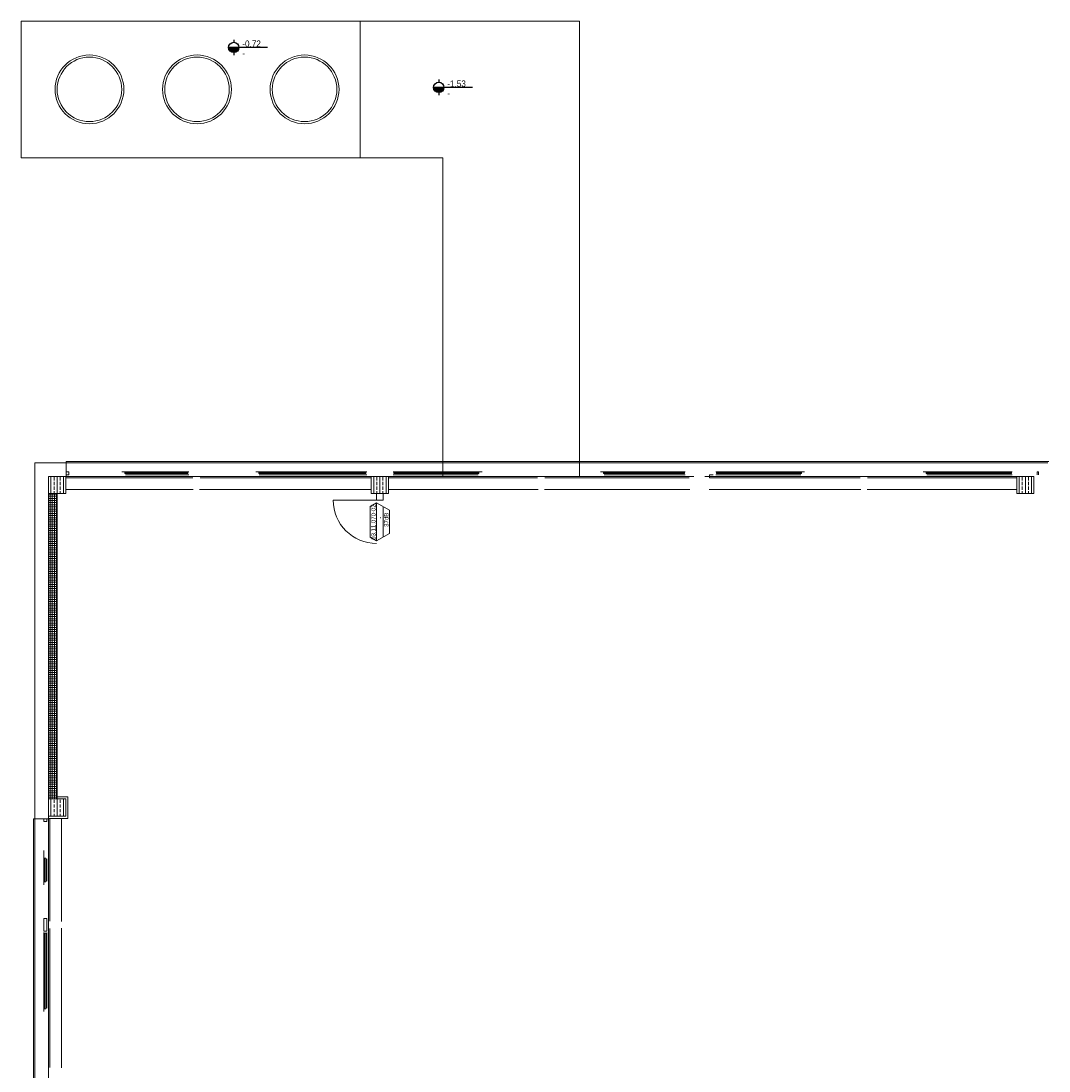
# Model space of a CAD drawing. Header units: metres. Extents: x -27 to 222, y 3 to 231.
# Tile 37 of 46: x 160 to 184, y 166 to 191. Entities that reach past the tile are written whole.
import ezdxf

# ---------------------------------------------------------------- set-up
doc = ezdxf.new("R2010")
doc.units = ezdxf.units.M
doc.layers.add('Grundriss', color=7, linetype='Continuous', lineweight=13)
doc.styles.add('Mini 1 50', font='arial.ttf', dxfattribs={"width": 0.8, "height": 0.1})
doc.styles.add('Style-Arial', font='arial.ttf')

# ---------------------------------------------------------------- blocks, each defined once
blk = doc.blocks.new('*U1859')
at = {"layer": 'Grundriss'}
blk.add_line((0.63005, 0.62996), (-0.62995, 0.62996), dxfattribs=at)
blk.add_arc((0.63005, 0.62996), 1.26, 180, 270, dxfattribs=at)

msp = doc.modelspace()

# ---------------------------------------------------------------- hatches: boundary and pattern name
at = {"layer": 'Grundriss', "lineweight": 13}
for points in [[(165.2341, 190.1751, 0.9999736), (165.4741, 190.1751)], [(169.9977, 189.2459, 0.9999736), (170.2377, 189.2459)]]:
    msp.add_hatch(color=256, dxfattribs=at).paths.add_polyline_path(points)
at = {"layer": 'Grundriss'}
h = msp.add_hatch(dxfattribs=at)
h.set_pattern_fill('ANSI33', color=256, style=0, pattern_type=2)
h.set_pattern_definition([(90, (161.25, 180), (0.144, -0.432), []), (90, (161.178, 180), (0.144, -0.432), [0.072, -0.36]), (90, (161.178, 180.108), (0.144, -0.432), [0.072, -0.36]), (90, (161.178, 180.216), (0.144, -0.432), [0.072, -0.36]), (90, (161.178, 180.324), (0.144, -0.432), [0.072, -0.36])])
h.paths.add_polyline_path([(161.05, 179.8), (161.45, 179.8), (161.45, 180.2), (161.05, 180.2)])
h = msp.add_hatch(dxfattribs=at)
h.set_pattern_fill('ANSI33', color=256, style=0, pattern_type=2)
h.set_pattern_definition([(90, (168.75, 180), (0.144, -0.432), []), (90, (168.678, 180), (0.144, -0.432), [0.072, -0.36]), (90, (168.678, 180.108), (0.144, -0.432), [0.072, -0.36]), (90, (168.678, 180.216), (0.144, -0.432), [0.072, -0.36]), (90, (168.678, 180.324), (0.144, -0.432), [0.072, -0.36])])
h.paths.add_polyline_path([(168.55, 179.8), (168.95, 179.8), (168.95, 180.2), (168.55, 180.2)])
h = msp.add_hatch(dxfattribs=at)
h.set_pattern_fill('ANSI33', color=256, style=0, pattern_type=2)
h.set_pattern_definition([(90, (183.75, 180), (0.144, -0.432), []), (90, (183.678, 180), (0.144, -0.432), [0.072, -0.36]), (90, (183.678, 180.108), (0.144, -0.432), [0.072, -0.36]), (90, (183.678, 180.216), (0.144, -0.432), [0.072, -0.36]), (90, (183.678, 180.324), (0.144, -0.432), [0.072, -0.36])])
h.paths.add_polyline_path([(183.55, 179.8), (183.95, 179.8), (183.95, 180.2), (183.55, 180.2)])
h = msp.add_hatch(dxfattribs=at)
h.set_pattern_fill('CROSSHATCH', color=256, style=0, pattern_type=2)
h.set_pattern_definition([(270, (160.535773, 171.640697), (0.05, -9e-18), []), (0, (160.535773, 171.640697), (1e-17, 0.05), [])])
h.paths.add_polyline_path([(161.05, 179.8), (161.05, 172.7), (161.25, 172.7), (161.25, 179.8)])
h = msp.add_hatch(dxfattribs=at)
h.set_pattern_fill('ANSI33', color=256, style=0, pattern_type=2)
h.set_pattern_definition([(90, (161.25, 172.5), (0.144, -0.432), []), (90, (161.178, 172.5), (0.144, -0.432), [0.072, -0.36]), (90, (161.178, 172.608), (0.144, -0.432), [0.072, -0.36]), (90, (161.178, 172.716), (0.144, -0.432), [0.072, -0.36]), (90, (161.178, 172.824), (0.144, -0.432), [0.072, -0.36])])
h.paths.add_polyline_path([(161.05, 172.3), (161.45, 172.3), (161.45, 172.7), (161.05, 172.7)])

# ---------------------------------------------------------------- linework, layer by layer
at = {"layer": 'Grundriss', "ltscale": 0.1}
for p, q in [((168.2925, 190.79), (168.2925, 187.61)), ((184.27, 180.52), (161.46, 180.52)), ((161.45, 180.2), (168.55, 180.2)), ((168.95, 180.2), (176.05, 180.2)), ((176.3, 180.2), (183.55, 180.2)), ((161.05, 172.7), (161.05, 179.8)), ((160.73, 172.24), (160.73, 149.728)), ((161.05, 165.2), (161.05, 172.3))]:
    msp.add_line(p, q, dxfattribs=at)
at = {"layer": 'Grundriss', "lineweight": 25}
for p, q in [((165.3541, 190.3551), (165.3541, 190.2951)), ((166.1371, 190.1751), (165.2341, 190.1751)), ((165.3541, 190.0551), (165.3541, 189.9951)), ((170.9007, 189.2459), (169.9977, 189.2459)), ((170.1177, 189.4259), (170.1177, 189.3659)), ((170.1177, 189.1259), (170.1177, 189.0659))]:
    msp.add_line(p, q, dxfattribs=at)
at = {"layer": 'Grundriss'}
for p, q in [((161.46, 180.55), (184.3, 180.55)), ((161.46, 180.52), (161.46, 180.55)), ((162.7535, 180.31), (164.3065, 180.31)), ((164.3065, 180.24), (162.8385, 180.24)), ((168.4435, 180.31), (165.8635, 180.31)), ((168.4435, 180.24), (165.9485, 180.24)), ((169.0565, 180.31), (171.1245, 180.31)), ((171.0365, 180.24), (169.0565, 180.24)), ((173.8785, 180.31), (175.8465, 180.31)), ((175.8465, 180.24), (173.9635, 180.24)), ((176.494, 180.24), (176.41, 180.24)), ((176.41, 180.24), (176.41, 180.17)), ((176.557, 180.31), (178.6215, 180.31)), ((178.5365, 180.24), (176.557, 180.24)), ((181.3785, 180.31), (183.4465, 180.31)), ((183.4465, 180.24), (181.4635, 180.24)), ((164.4, 180.17), (161.46, 180.17)), ((168.54, 180.17), (164.57, 180.17)), ((172.415, 180.17), (168.96, 180.17)), ((172.585, 180.17), (175.94, 180.17)), ((179.915, 180.17), (176.41, 180.17)), ((183.54, 180.17), (180.085, 180.17)), ((161.45, 179.9), (164.41, 179.9)), ((164.56, 179.9), (168.55, 179.9)), ((168.675, 179.8), (168.675, 179.65)), ((168.825, 179.8), (168.825, 179.65)), ((168.95, 179.9), (172.425, 179.9)), ((172.575, 179.9), (175.95, 179.9)), ((176.4, 179.9), (179.925, 179.9)), ((180.075, 179.9), (183.55, 179.9)), ((168.675, 179.65), (168.825, 179.65)), ((168.675, 178.7027), (168.675, 179.5873)), ((168.975, 178.8759), (168.975, 179.4141)), ((161.01, 172.24), (160.7, 172.24)), ((161.08, 172.24), (161.08, 169.86)), ((161.35, 169.85), (161.35, 172.25)), ((160.94, 170.7065), (160.94, 171.5025)), ((161.01, 171.3115), (161.01, 170.7885)), ((161.08, 169.69), (161.08, 166.46)), ((161.08, 169.69), (161.08, 166.46)), ((161.35, 166.45), (161.35, 169.7)), ((160.94, 167.757), (160.94, 169.593)), ((161.01, 169.593), (161.01, 167.8368))]:
    msp.add_line(p, q, dxfattribs=at)
at = {"layer": 'Grundriss', "ltscale": 0.05, "flags": 128}
msp.add_lwpolyline([(173.39, 180.2), (173.39, 190.79), (160.41, 190.79), (160.41, 187.61), (170.21, 187.61), (170.21, 180.2)], dxfattribs=at)
at = {"layer": 'Grundriss', "flags": 128}
for points in [[(161.05, 172.24), (160.73, 172.24), (160.73, 180.52), (161.46, 180.52), (161.46, 180.2)], [(161.46, 180.24), (161.522, 180.24), (161.522, 180.31), (161.46, 180.31), (161.46, 180.24)], [(162.8235, 180.2915), (164.2865, 180.2915), (164.2865, 180.2665), (162.8235, 180.2665), (162.8235, 180.2915)], [(165.9335, 180.2665), (168.4265, 180.2665), (168.4265, 180.2915), (165.9335, 180.2915), (165.9335, 180.2665)], [(169.0735, 180.2915), (171.0515, 180.2915), (171.0515, 180.2665), (169.0735, 180.2665), (169.0735, 180.2915)], [(173.9485, 180.2915), (175.8265, 180.2915), (175.8265, 180.2665), (173.9485, 180.2665), (173.9485, 180.2915)], [(178.5515, 180.2915), (178.5515, 180.2665), (176.5735, 180.2665), (176.5735, 180.2915), (178.5515, 180.2915)], [(181.4485, 180.2915), (183.4265, 180.2915), (183.4265, 180.2665), (181.4485, 180.2665), (181.4485, 180.2915)], [(184.022, 180.24), (184.022, 180.31), (184.06, 180.31), (184.06, 180.24)], [(168.975, 179.4141), (168.675, 179.5873), (168.525, 179.5007), (168.525, 178.7893), (168.675, 178.7027), (168.975, 178.8759)], [(168.825, 178.7893), (168.825, 179.5007)], [(161.05, 172.25), (161.5, 172.25), (161.5, 172.75), (161.25, 172.75)], [(160.7, 149.728), (160.7, 172.24)], [(160.94, 172.24), (160.94, 172.178), (161.01, 172.178), (161.01, 172.24)], [(160.9585, 171.3265), (160.9835, 171.3265), (160.9835, 170.7735), (160.9585, 170.7735), (160.9585, 171.3265)], [(160.94, 169.628), (161.01, 169.628), (161.01, 169.922), (160.94, 169.922), (160.94, 169.628)], [(160.9585, 167.8235), (160.9585, 169.5765), (160.9835, 169.5765), (160.9835, 167.8235), (160.9585, 167.8235)]]:
    msp.add_lwpolyline(points, dxfattribs=at)
at = {"layer": 'Grundriss', "ltscale": 0.05, "flags": 128}
for points in [[(161.05, 179.8), (161.45, 179.8), (161.45, 180.2), (161.05, 180.2), (161.05, 179.8)], [(168.55, 179.8), (168.95, 179.8), (168.95, 180.2), (168.55, 180.2), (168.55, 179.8)], [(183.55, 179.8), (183.95, 179.8), (183.95, 180.2), (183.55, 180.2), (183.55, 179.8)], [(161.05, 179.8), (161.05, 172.7), (161.25, 172.7), (161.25, 179.8), (161.05, 179.8)], [(161.05, 172.3), (161.45, 172.3), (161.45, 172.7), (161.05, 172.7), (161.05, 172.3)]]:
    msp.add_lwpolyline(points, close=True, dxfattribs=at)
at = {"layer": 'Grundriss', "lineweight": 25}
for centre in [(165.3541, 190.1751), (170.1177, 189.2459)]:
    msp.add_circle(centre, 0.12, dxfattribs=at)
at = {"layer": 'Grundriss'}
for centre, radius in [((162, 189.2), 0.8), ((162, 189.2), 0.75), ((164.5, 189.2), 0.8), ((164.5, 189.2), 0.75), ((167, 189.2), 0.8), ((167, 189.2), 0.75)]:
    msp.add_circle(centre, radius, dxfattribs=at)

# ---------------------------------------------------------------- block references
at = {"layer": 'Grundriss', "xscale": 0.8015873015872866, "yscale": 0.8015873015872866, "zscale": 0.8015873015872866}
msp.add_blockref('*U1859', (168.17, 179.145), dxfattribs=at)

# ---------------------------------------------------------------- texts
at = {"layer": 'Grundriss', "lineweight": 13, "char_height": 0.15, "attachment_point": 4, "line_spacing_factor": 0.899817, "style": 'Style-Arial'}
for s, insert in [('\\H1x;\\W0.9;-0.72\\P-', (165.5539, 190.1501)), ('\\H1x;\\W0.9;-1.53\\P-', (170.3175, 189.2209))]:
    msp.add_mtext(s, dxfattribs=dict(at, insert=insert))
at = {"layer": 'Grundriss', "char_height": 0.1, "rotation": 90, "line_spacing_factor": 0.78, "style": 'Mini 1 50'}
for s, insert, attachment_point in [('\\H1x;\\W0.8;03.11.070-02', (168.6, 179.1395), 5), ('\\H1x;\\W0.8;-\\P', (168.75, 179.2421), 5), ('\\H1x;\\W0.8;dB', (168.9, 179.3564), 6), ('\\H1x;\\W0.8;37', (168.9, 179.1831), 6)]:
    msp.add_mtext(s, dxfattribs=dict(at, insert=insert, attachment_point=attachment_point))

doc.saveas('drawing.dxf')
